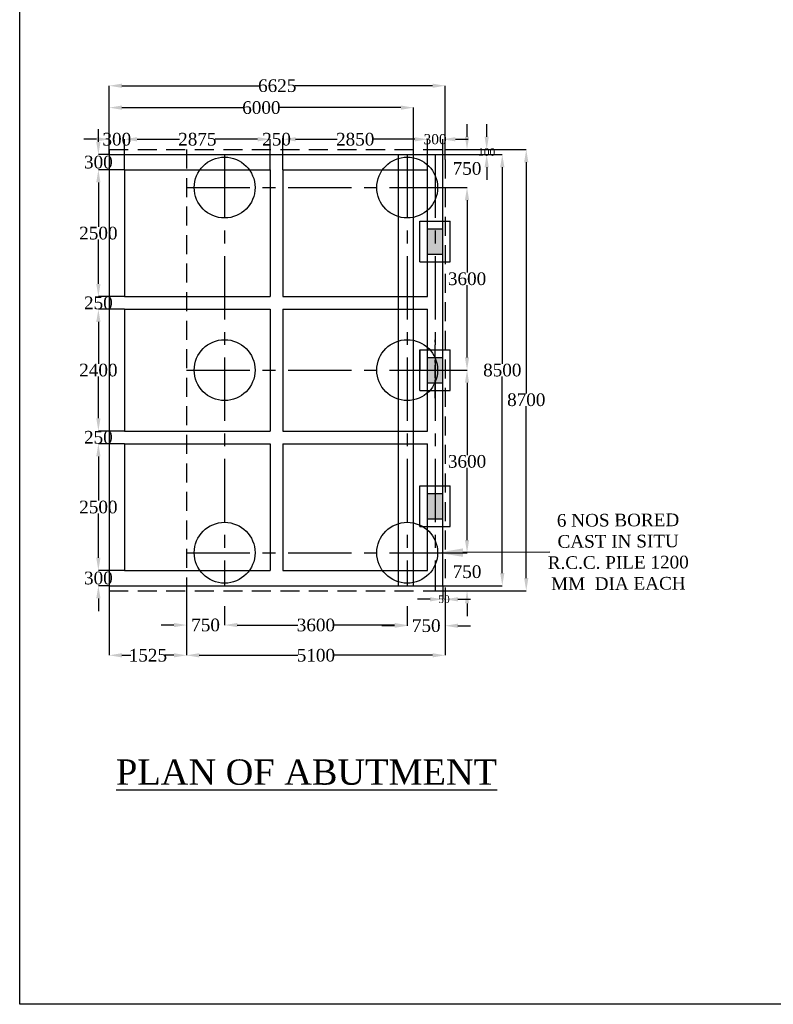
# Model space of a CAD drawing. Header units: millimetres. Extents: x 103078 to 3617165, y -104267 to 1061793.
# Tile 1 of 10: x 1976829 to 2006545, y 930046 to 968869. Entities that reach past the tile are written whole.
import ezdxf

# ---------------------------------------------------------------- set-up
doc = ezdxf.new("R2010")
doc.units = ezdxf.units.MM
doc.header["$MEASUREMENT"] = 0
doc.linetypes.add('CENTERX2', pattern=[4, 2.5, -0.5, 0.5, -0.5])
doc.linetypes.add('HIDDEN', pattern=[0.375, 0.25, -0.125])
doc.styles.get("Standard").update_dxf_attribs({"font": 'times.ttf'})
doc.styles.add('style1', font='txt.shx', dxfattribs={"height": 1})
doc.dimstyles.new('Copy(3) of Standard', dxfattribs={"dimtxt": 500, "dimasz": 1000, "dimexe": 800, "dimexo": 1000, "dimgap": 0.09, "dimtad": 0, "dimdec": 0, "dimzin": 4, "dimdsep": 46, "dimtxsty": 'Standard', "dimcen": 0, "dimadec": 0, "dimazin": 1, "dimtfac": 1, "dimtdec": 0, "dimtix": 1, "dimtofl": 0, "dimtmove": 0, "dimatfit": 3, "dimfxl": 300, "dimtolj": 1, "dimtzin": 0, "dimarcsym": 0})
doc.dimstyles.get("Standard").update_dxf_attribs({"dimtxt": 400, "dimasz": 215, "dimexe": 0.18, "dimexo": 0.0625, "dimgap": 0.09, "dimtad": 0, "dimtih": 1, "dimtoh": 1, "dimdec": 0, "dimzin": 4, "dimdsep": 46, "dimtxsty": 'Standard', "dimblk": 'OPEN90', "dimcen": 0, "dimadec": 0, "dimazin": 1, "dimtfac": 1, "dimtdec": 0, "dimtix": 1, "dimtofl": 0, "dimtmove": 0, "dimatfit": 3, "dimldrblk": 'OPEN30', "dimfxl": 1, "dimtolj": 1, "dimtzin": 0, "dimarcsym": 0})

# ---------------------------------------------------------------- blocks, each defined once
blk = doc.blocks.new('*D58')
at = {"color": 0, "linetype": 'Continuous', "lineweight": -2, "ltscale": 10000, "transparency": 16777216}
for p, q in [((1993509, 962251), (1994469, 962251)), ((1994469, 961751), (1994469, 958905)), ((1994469, 955551), (1994469, 958396)), ((1994469, 955051), (1994469, 955051))]:
    blk.add_line(p, q, dxfattribs=at)
at = {"color": 0, "linetype": 'Continuous', "ltscale": 10000, "transparency": 16777216}
for points in [[(1994385, 961751), (1994552, 961751), (1994469, 962251)], [(1994385, 955551), (1994552, 955551), (1994469, 955051)]]:
    blk.add_solid(points, dxfattribs=at)
at = {"layer": 'Defpoints', "color": 0, "linetype": 'Continuous', "ltscale": 10000, "transparency": 16777216}
for p in [(1993509, 962251), (1994469, 955051), (1994469, 955051)]:
    blk.add_point(p, dxfattribs=at)
at = {"color": 0, "linetype": 'Continuous', "ltscale": 10000, "transparency": 16777216, "insert": (1994469, 958651), "char_height": 400, "attachment_point": 5}
blk.add_mtext('\\A1;{\\H1.25x;3600}', dxfattribs=at)
blk = doc.blocks.new('_Open30')
at = {"color": 0, "linetype": 'ByBlock', "lineweight": -2}
for p, q in [((-1, 0.268), (0, 0)), ((0, 0), (-1, -0.268)), ((0, 0), (-1, 0))]:
    blk.add_line(p, q, dxfattribs=at)
blk = doc.blocks.new('*D59')
at = {"color": 0, "linetype": 'Continuous', "lineweight": -2, "ltscale": 10000, "transparency": 16777216}
for p, q in [((1993509, 955051), (1994469, 955051)), ((1994469, 954551), (1994469, 951705)), ((1994469, 948351), (1994469, 951196)), ((1993509, 947851), (1994469, 947851))]:
    blk.add_line(p, q, dxfattribs=at)
at = {"color": 0, "linetype": 'Continuous', "ltscale": 10000, "transparency": 16777216}
for points in [[(1994385, 954551), (1994552, 954551), (1994469, 955051)], [(1994385, 948351), (1994552, 948351), (1994469, 947851)]]:
    blk.add_solid(points, dxfattribs=at)
at = {"layer": 'Defpoints', "color": 0, "linetype": 'Continuous', "ltscale": 10000, "transparency": 16777216}
for p in [(1993509, 955051), (1994469, 955051), (1993509, 947851)]:
    blk.add_point(p, dxfattribs=at)
at = {"color": 0, "linetype": 'Continuous', "ltscale": 10000, "transparency": 16777216, "insert": (1994469, 951451), "char_height": 400, "attachment_point": 5}
blk.add_mtext('\\A1;{\\H1.25x;3600}', dxfattribs=at)
blk = doc.blocks.new('*D60')
at = {"color": 0, "linetype": 'Continuous', "lineweight": -2, "ltscale": 10000, "transparency": 16777216}
for p, q in [((1994469, 948351), (1994469, 948851)), ((1993509, 947851), (1994469, 947851)), ((1993609, 946351), (1994469, 946351)), ((1994469, 945851), (1994469, 945351))]:
    blk.add_line(p, q, dxfattribs=at)
at = {"color": 0, "linetype": 'Continuous', "ltscale": 10000, "transparency": 16777216}
for points in [[(1994385, 948351), (1994552, 948351), (1994469, 947851)], [(1994385, 945851), (1994552, 945851), (1994469, 946351)]]:
    blk.add_solid(points, dxfattribs=at)
at = {"layer": 'Defpoints', "color": 0, "linetype": 'Continuous', "ltscale": 10000, "transparency": 16777216}
for p in [(1993509, 947851), (1993609, 946351), (1994469, 946351)]:
    blk.add_point(p, dxfattribs=at)
at = {"color": 0, "linetype": 'Continuous', "ltscale": 10000, "transparency": 16777216, "insert": (1994469, 947101), "char_height": 400, "attachment_point": 5}
blk.add_mtext('\\A1;{\\H1.25x;750}', dxfattribs=at)
blk = doc.blocks.new('*D61')
at = {"color": 0, "linetype": 'Continuous', "lineweight": -2, "ltscale": 10000, "transparency": 16777216}
for p, q in [((1994468, 964251), (1994468, 964751)), ((1993609, 963751), (1994469, 963751)), ((1993509, 962251), (1994469, 962251)), ((1994468, 961751), (1994468, 961251))]:
    blk.add_line(p, q, dxfattribs=at)
at = {"color": 0, "linetype": 'Continuous', "ltscale": 10000, "transparency": 16777216}
for points in [[(1994385, 964251), (1994552, 964251), (1994468, 963751)], [(1994385, 961751), (1994552, 961751), (1994468, 962251)]]:
    blk.add_solid(points, dxfattribs=at)
at = {"layer": 'Defpoints', "color": 0, "linetype": 'Continuous', "ltscale": 10000, "transparency": 16777216}
for p in [(1993609, 963751), (1993509, 962251), (1994468, 962251)]:
    blk.add_point(p, dxfattribs=at)
at = {"color": 0, "linetype": 'Continuous', "ltscale": 10000, "transparency": 16777216, "insert": (1994468, 963001), "char_height": 400, "attachment_point": 5}
blk.add_mtext('\\A1;{\\H1.25x;750}', dxfattribs=at)
blk = doc.blocks.new('*D62')
at = {"color": 0, "linetype": 'Continuous', "lineweight": -2, "ltscale": 10000, "transparency": 16777216}
for p, q in [((1993509, 963551), (1995859, 963551)), ((1995858, 963051), (1995858, 955305)), ((1995858, 947051), (1995858, 954796)), ((1993509, 946551), (1995859, 946551))]:
    blk.add_line(p, q, dxfattribs=at)
at = {"color": 0, "linetype": 'Continuous', "ltscale": 10000, "transparency": 16777216}
for points in [[(1995775, 963051), (1995942, 963051), (1995858, 963551)], [(1995775, 947051), (1995942, 947051), (1995858, 946551)]]:
    blk.add_solid(points, dxfattribs=at)
at = {"layer": 'Defpoints', "color": 0, "linetype": 'Continuous', "ltscale": 10000, "transparency": 16777216}
for p in [(1993509, 963551), (1995858, 963551), (1993509, 946551)]:
    blk.add_point(p, dxfattribs=at)
at = {"color": 0, "linetype": 'Continuous', "ltscale": 10000, "transparency": 16777216, "insert": (1995858, 955051), "char_height": 400, "attachment_point": 5}
blk.add_mtext('\\A1;{\\H1.25x;8500}', dxfattribs=at)
blk = doc.blocks.new('*D63')
at = {"color": 0, "linetype": 'Continuous', "lineweight": -2, "ltscale": 10000, "transparency": 16777216}
for p, q in [((1993609, 963751), (1996803, 963751)), ((1996803, 963251), (1996803, 954136)), ((1996803, 946851), (1996803, 953626)), ((1993609, 946351), (1996803, 946351))]:
    blk.add_line(p, q, dxfattribs=at)
at = {"color": 0, "linetype": 'Continuous', "ltscale": 10000, "transparency": 16777216}
for points in [[(1996720, 963251), (1996886, 963251), (1996803, 963751)], [(1996720, 946851), (1996886, 946851), (1996803, 946351)]]:
    blk.add_solid(points, dxfattribs=at)
at = {"layer": 'Defpoints', "color": 0, "linetype": 'Continuous', "ltscale": 10000, "transparency": 16777216}
for p in [(1993609, 963751), (1993609, 946351), (1996803, 946351)]:
    blk.add_point(p, dxfattribs=at)
at = {"color": 0, "linetype": 'Continuous', "ltscale": 10000, "transparency": 16777216, "insert": (1996803, 953881), "char_height": 400, "attachment_point": 5}
blk.add_mtext('\\A1;{\\H1.25x;8700}', dxfattribs=at)
blk = doc.blocks.new('*D45')
at = {"color": 0, "linetype": 'Continuous', "lineweight": -2, "ltscale": 10000, "transparency": 16777216}
for p, q in [((1984909, 945751), (1984909, 944999)), ((1992109, 945751), (1992109, 944999)), ((1985409, 944999), (1987799, 944999)), ((1991609, 944999), (1989220, 944999))]:
    blk.add_line(p, q, dxfattribs=at)
at = {"color": 0, "linetype": 'Continuous', "ltscale": 10000, "transparency": 16777216}
for points in [[(1985409, 945083), (1985409, 944916), (1984909, 944999)], [(1991609, 945083), (1991609, 944916), (1992109, 944999)]]:
    blk.add_solid(points, dxfattribs=at)
at = {"layer": 'Defpoints', "color": 0, "linetype": 'Continuous', "ltscale": 10000, "transparency": 16777216}
for p in [(1984909, 945751), (1992109, 945751), (1992109, 944999)]:
    blk.add_point(p, dxfattribs=at)
at = {"color": 0, "linetype": 'Continuous', "ltscale": 10000, "transparency": 16777216, "insert": (1988509, 944999), "char_height": 400, "attachment_point": 5}
blk.add_mtext('\\A1;{\\H1.25x;3600}', dxfattribs=at)
blk = doc.blocks.new('*D64')
at = {"color": 0, "linetype": 'Continuous', "lineweight": -2, "ltscale": 10000, "transparency": 16777216}
for p, q in [((1983409, 946351), (1983409, 943807)), ((1993609, 946351), (1993609, 943807)), ((1983909, 943807), (1987802, 943807)), ((1993109, 943807), (1989217, 943807))]:
    blk.add_line(p, q, dxfattribs=at)
at = {"color": 0, "linetype": 'Continuous', "ltscale": 10000, "transparency": 16777216}
for points in [[(1983909, 943890), (1983909, 943724), (1983409, 943807)], [(1993109, 943890), (1993109, 943724), (1993609, 943807)]]:
    blk.add_solid(points, dxfattribs=at)
at = {"layer": 'Defpoints', "color": 0, "linetype": 'Continuous', "ltscale": 10000, "transparency": 16777216}
for p in [(1983409, 946351), (1993609, 946351), (1993609, 943807)]:
    blk.add_point(p, dxfattribs=at)
at = {"color": 0, "linetype": 'Continuous', "ltscale": 10000, "transparency": 16777216, "insert": (1988509, 943807), "char_height": 400, "attachment_point": 5}
blk.add_mtext('\\A1;{\\H1.25x;5100}', dxfattribs=at)
blk = doc.blocks.new('*D65')
at = {"color": 0, "linetype": 'Continuous', "lineweight": -2, "ltscale": 10000, "transparency": 16777216}
for p, q in [((1993509, 946551), (1993509, 946015)), ((1993609, 946351), (1993609, 946015)), ((1993009, 946016), (1992509, 946016)), ((1994109, 946016), (1994609, 946016))]:
    blk.add_line(p, q, dxfattribs=at)
at = {"color": 0, "linetype": 'Continuous', "ltscale": 10000, "transparency": 16777216}
for points in [[(1993009, 946099), (1993009, 945932), (1993509, 946016)], [(1994109, 946099), (1994109, 945932), (1993609, 946016)]]:
    blk.add_solid(points, dxfattribs=at)
at = {"layer": 'Defpoints', "color": 0, "linetype": 'Continuous', "ltscale": 10000, "transparency": 16777216}
for p in [(1993509, 946551), (1993609, 946351), (1993509, 946016)]:
    blk.add_point(p, dxfattribs=at)
at = {"color": 0, "linetype": 'Continuous', "ltscale": 10000, "transparency": 16777216, "insert": (1993559, 946016), "char_height": 400, "attachment_point": 5}
blk.add_mtext('\\A1;{\\H0.75x;50}', dxfattribs=at)
blk = doc.blocks.new('*D66')
at = {"color": 0, "linetype": 'Continuous', "lineweight": -2, "ltscale": 10000, "transparency": 16777216}
for p, q in [((1980359, 946351), (1980359, 943807)), ((1983409, 946351), (1983409, 943807)), ((1980859, 943807), (1981214, 943807)), ((1982909, 943807), (1982555, 943807))]:
    blk.add_line(p, q, dxfattribs=at)
at = {"color": 0, "linetype": 'Continuous', "ltscale": 10000, "transparency": 16777216}
for points in [[(1980859, 943890), (1980859, 943724), (1980359, 943807)], [(1982909, 943890), (1982909, 943724), (1983409, 943807)]]:
    blk.add_solid(points, dxfattribs=at)
at = {"layer": 'Defpoints', "color": 0, "linetype": 'Continuous', "ltscale": 10000, "transparency": 16777216}
for p in [(1980359, 946351), (1983409, 946351), (1983409, 943807)]:
    blk.add_point(p, dxfattribs=at)
at = {"color": 0, "linetype": 'Continuous', "ltscale": 10000, "transparency": 16777216, "insert": (1981884, 943807), "char_height": 400, "attachment_point": 5}
blk.add_mtext('\\A1;{\\H1.25x;1525}', dxfattribs=at)
blk = doc.blocks.new('*D67')
at = {"color": 0, "linetype": 'Continuous', "lineweight": -2, "ltscale": 10000, "transparency": 16777216}
for p, q in [((1979932, 964051), (1979932, 964551)), ((1980359, 963551), (1979932, 963551)), ((1980959, 962951), (1979932, 962951)), ((1979932, 962451), (1979932, 961951))]:
    blk.add_line(p, q, dxfattribs=at)
at = {"color": 0, "linetype": 'Continuous', "ltscale": 10000, "transparency": 16777216}
for points in [[(1979848, 964051), (1980015, 964051), (1979932, 963551)], [(1979848, 962451), (1980015, 962451), (1979932, 962951)]]:
    blk.add_solid(points, dxfattribs=at)
at = {"layer": 'Defpoints', "color": 0, "linetype": 'Continuous', "ltscale": 10000, "transparency": 16777216}
for p in [(1980359, 963551), (1979932, 962951), (1980959, 962951)]:
    blk.add_point(p, dxfattribs=at)
at = {"color": 0, "linetype": 'Continuous', "ltscale": 10000, "transparency": 16777216, "insert": (1979932, 963251), "char_height": 400, "attachment_point": 5}
blk.add_mtext('\\A1;{\\H1.25x;300}', dxfattribs=at)
blk = doc.blocks.new('*D68')
at = {"color": 0, "linetype": 'Continuous', "lineweight": -2, "ltscale": 10000, "transparency": 16777216}
for p, q in [((1980959, 962951), (1979932, 962951)), ((1979932, 962451), (1979932, 960705)), ((1979932, 958451), (1979932, 960196)), ((1980959, 957951), (1979932, 957951))]:
    blk.add_line(p, q, dxfattribs=at)
at = {"color": 0, "linetype": 'Continuous', "ltscale": 10000, "transparency": 16777216}
for points in [[(1979848, 962451), (1980015, 962451), (1979932, 962951)], [(1979848, 958451), (1980015, 958451), (1979932, 957951)]]:
    blk.add_solid(points, dxfattribs=at)
at = {"layer": 'Defpoints', "color": 0, "linetype": 'Continuous', "ltscale": 10000, "transparency": 16777216}
for p in [(1980959, 962951), (1979932, 957951), (1980959, 957951)]:
    blk.add_point(p, dxfattribs=at)
at = {"color": 0, "linetype": 'Continuous', "ltscale": 10000, "transparency": 16777216, "insert": (1979932, 960451), "char_height": 400, "attachment_point": 5}
blk.add_mtext('\\A1;{\\H1.25x;2500}', dxfattribs=at)
blk = doc.blocks.new('*D69')
at = {"color": 0, "linetype": 'Continuous', "lineweight": -2, "ltscale": 10000, "transparency": 16777216}
for p, q in [((1979932, 958451), (1979932, 958951)), ((1980959, 957951), (1979932, 957951)), ((1980959, 957451), (1979932, 957451)), ((1979932, 956951), (1979932, 956451))]:
    blk.add_line(p, q, dxfattribs=at)
at = {"color": 0, "linetype": 'Continuous', "ltscale": 10000, "transparency": 16777216}
for points in [[(1979848, 958451), (1980015, 958451), (1979932, 957951)], [(1979848, 956951), (1980015, 956951), (1979932, 957451)]]:
    blk.add_solid(points, dxfattribs=at)
at = {"layer": 'Defpoints', "color": 0, "linetype": 'Continuous', "ltscale": 10000, "transparency": 16777216}
for p in [(1980959, 957951), (1979932, 957451), (1980959, 957451)]:
    blk.add_point(p, dxfattribs=at)
at = {"color": 0, "linetype": 'Continuous', "ltscale": 10000, "transparency": 16777216, "insert": (1979932, 957701), "char_height": 400, "attachment_point": 5}
blk.add_mtext('\\A1;{\\H1.25x;250}', dxfattribs=at)
blk = doc.blocks.new('*D70')
at = {"color": 0, "linetype": 'Continuous', "lineweight": -2, "ltscale": 10000, "transparency": 16777216}
for p, q in [((1980959, 957451), (1979932, 957451)), ((1979932, 956951), (1979932, 955305)), ((1979932, 953151), (1979932, 954796)), ((1980959, 952651), (1979932, 952651))]:
    blk.add_line(p, q, dxfattribs=at)
at = {"color": 0, "linetype": 'Continuous', "ltscale": 10000, "transparency": 16777216}
for points in [[(1979848, 956951), (1980015, 956951), (1979932, 957451)], [(1979848, 953151), (1980015, 953151), (1979932, 952651)]]:
    blk.add_solid(points, dxfattribs=at)
at = {"layer": 'Defpoints', "color": 0, "linetype": 'Continuous', "ltscale": 10000, "transparency": 16777216}
for p in [(1980959, 957451), (1979932, 952651), (1980959, 952651)]:
    blk.add_point(p, dxfattribs=at)
at = {"color": 0, "linetype": 'Continuous', "ltscale": 10000, "transparency": 16777216, "insert": (1979932, 955051), "char_height": 400, "attachment_point": 5}
blk.add_mtext('\\A1;{\\H1.25x;2400}', dxfattribs=at)
blk = doc.blocks.new('*D71')
at = {"color": 0, "linetype": 'Continuous', "lineweight": -2, "ltscale": 10000, "transparency": 16777216}
for p, q in [((1979932, 953151), (1979932, 953651)), ((1980959, 952651), (1979932, 952651)), ((1980959, 952151), (1979932, 952151)), ((1979932, 951651), (1979932, 951151))]:
    blk.add_line(p, q, dxfattribs=at)
at = {"color": 0, "linetype": 'Continuous', "ltscale": 10000, "transparency": 16777216}
for points in [[(1979848, 953151), (1980015, 953151), (1979932, 952651)], [(1979848, 951651), (1980015, 951651), (1979932, 952151)]]:
    blk.add_solid(points, dxfattribs=at)
at = {"layer": 'Defpoints', "color": 0, "linetype": 'Continuous', "ltscale": 10000, "transparency": 16777216}
for p in [(1980959, 952651), (1979932, 952151), (1980959, 952151)]:
    blk.add_point(p, dxfattribs=at)
at = {"color": 0, "linetype": 'Continuous', "ltscale": 10000, "transparency": 16777216, "insert": (1979932, 952401), "char_height": 400, "attachment_point": 5}
blk.add_mtext('\\A1;{\\H1.25x;250}', dxfattribs=at)
blk = doc.blocks.new('*D72')
at = {"color": 0, "linetype": 'Continuous', "lineweight": -2, "ltscale": 10000, "transparency": 16777216}
for p, q in [((1980959, 952151), (1979932, 952151)), ((1979932, 951651), (1979932, 949905)), ((1979932, 947651), (1979932, 949396)), ((1980959, 947151), (1979932, 947151))]:
    blk.add_line(p, q, dxfattribs=at)
at = {"color": 0, "linetype": 'Continuous', "ltscale": 10000, "transparency": 16777216}
for points in [[(1979848, 951651), (1980015, 951651), (1979932, 952151)], [(1979848, 947651), (1980015, 947651), (1979932, 947151)]]:
    blk.add_solid(points, dxfattribs=at)
at = {"layer": 'Defpoints', "color": 0, "linetype": 'Continuous', "ltscale": 10000, "transparency": 16777216}
for p in [(1980959, 952151), (1979932, 947151), (1980959, 947151)]:
    blk.add_point(p, dxfattribs=at)
at = {"color": 0, "linetype": 'Continuous', "ltscale": 10000, "transparency": 16777216, "insert": (1979932, 949651), "char_height": 400, "attachment_point": 5}
blk.add_mtext('\\A1;{\\H1.25x;2500}', dxfattribs=at)
blk = doc.blocks.new('*D73')
at = {"color": 0, "linetype": 'Continuous', "lineweight": -2, "ltscale": 10000, "transparency": 16777216}
for p, q in [((1979932, 947651), (1979932, 948151)), ((1980959, 947151), (1979932, 947151)), ((1980359, 946551), (1979932, 946551)), ((1979932, 946051), (1979932, 945551))]:
    blk.add_line(p, q, dxfattribs=at)
at = {"color": 0, "linetype": 'Continuous', "ltscale": 10000, "transparency": 16777216}
for points in [[(1979848, 947651), (1980015, 947651), (1979932, 947151)], [(1979848, 946051), (1980015, 946051), (1979932, 946551)]]:
    blk.add_solid(points, dxfattribs=at)
at = {"layer": 'Defpoints', "color": 0, "linetype": 'Continuous', "ltscale": 10000, "transparency": 16777216}
for p in [(1979932, 947151), (1980959, 947151), (1980359, 946551)]:
    blk.add_point(p, dxfattribs=at)
at = {"color": 0, "linetype": 'Continuous', "ltscale": 10000, "transparency": 16777216, "insert": (1979932, 946851), "char_height": 400, "attachment_point": 5}
blk.add_mtext('\\A1;{\\H1.25x;300}', dxfattribs=at)
blk = doc.blocks.new('*D74')
at = {"color": 0, "linetype": 'Continuous', "lineweight": -2, "ltscale": 10000, "transparency": 16777216}
for p, q in [((1979859, 964154), (1979359, 964154)), ((1980359, 963551), (1980359, 964154)), ((1980959, 962951), (1980959, 964154)), ((1981459, 964154), (1981959, 964154))]:
    blk.add_line(p, q, dxfattribs=at)
at = {"color": 0, "linetype": 'Continuous', "ltscale": 10000, "transparency": 16777216}
for points in [[(1979859, 964237), (1979859, 964070), (1980359, 964154)], [(1981459, 964237), (1981459, 964070), (1980959, 964154)]]:
    blk.add_solid(points, dxfattribs=at)
at = {"layer": 'Defpoints', "color": 0, "linetype": 'Continuous', "ltscale": 10000, "transparency": 16777216}
for p in [(1980359, 964154), (1980359, 963551), (1980959, 962951)]:
    blk.add_point(p, dxfattribs=at)
at = {"color": 0, "linetype": 'Continuous', "ltscale": 10000, "transparency": 16777216, "insert": (1980659, 964154), "char_height": 400, "attachment_point": 5}
blk.add_mtext('\\A1;{\\H1.25x;300}', dxfattribs=at)
blk = doc.blocks.new('*D75')
at = {"color": 0, "linetype": 'Continuous', "lineweight": -2, "ltscale": 10000, "transparency": 16777216}
for p, q in [((1980959, 962951), (1980959, 964154)), ((1981459, 964154), (1983128, 964154)), ((1986209, 964154), (1984540, 964154)), ((1986709, 962951), (1986709, 964154))]:
    blk.add_line(p, q, dxfattribs=at)
at = {"color": 0, "linetype": 'Continuous', "ltscale": 10000, "transparency": 16777216}
for points in [[(1981459, 964237), (1981459, 964070), (1980959, 964154)], [(1986209, 964237), (1986209, 964070), (1986709, 964154)]]:
    blk.add_solid(points, dxfattribs=at)
at = {"layer": 'Defpoints', "color": 0, "linetype": 'Continuous', "ltscale": 10000, "transparency": 16777216}
for p in [(1986709, 964154), (1980959, 962951), (1986709, 962951)]:
    blk.add_point(p, dxfattribs=at)
at = {"color": 0, "linetype": 'Continuous', "ltscale": 10000, "transparency": 16777216, "insert": (1983834, 964154), "char_height": 400, "attachment_point": 5}
blk.add_mtext('\\A1;{\\H1.25x;2875}', dxfattribs=at)
blk = doc.blocks.new('*D76')
at = {"color": 0, "linetype": 'Continuous', "lineweight": -2, "ltscale": 10000, "transparency": 16777216}
for p, q in [((1986209, 964154), (1985709, 964154)), ((1986709, 962951), (1986709, 964154)), ((1987209, 962951), (1987209, 964154)), ((1987709, 964154), (1988209, 964154))]:
    blk.add_line(p, q, dxfattribs=at)
at = {"color": 0, "linetype": 'Continuous', "ltscale": 10000, "transparency": 16777216}
for points in [[(1986209, 964237), (1986209, 964070), (1986709, 964154)], [(1987709, 964237), (1987709, 964070), (1987209, 964154)]]:
    blk.add_solid(points, dxfattribs=at)
at = {"layer": 'Defpoints', "color": 0, "linetype": 'Continuous', "ltscale": 10000, "transparency": 16777216}
for p in [(1987209, 964154), (1986709, 962951), (1987209, 962951)]:
    blk.add_point(p, dxfattribs=at)
at = {"color": 0, "linetype": 'Continuous', "ltscale": 10000, "transparency": 16777216, "insert": (1986959, 964154), "char_height": 400, "attachment_point": 5}
blk.add_mtext('\\A1;{\\H1.25x;250}', dxfattribs=at)
blk = doc.blocks.new('*D77')
at = {"color": 0, "linetype": 'Continuous', "lineweight": -2, "ltscale": 10000, "transparency": 16777216}
for p, q in [((1987209, 962951), (1987209, 964154)), ((1987709, 964154), (1989342, 964154)), ((1992409, 964154), (1990777, 964154)), ((1992909, 962951), (1992909, 964154))]:
    blk.add_line(p, q, dxfattribs=at)
at = {"color": 0, "linetype": 'Continuous', "ltscale": 10000, "transparency": 16777216}
for points in [[(1987709, 964237), (1987709, 964070), (1987209, 964154)], [(1992409, 964237), (1992409, 964070), (1992909, 964154)]]:
    blk.add_solid(points, dxfattribs=at)
at = {"layer": 'Defpoints', "color": 0, "linetype": 'Continuous', "ltscale": 10000, "transparency": 16777216}
for p in [(1992909, 964154), (1987209, 962951), (1992909, 962951)]:
    blk.add_point(p, dxfattribs=at)
at = {"color": 0, "linetype": 'Continuous', "ltscale": 10000, "transparency": 16777216, "insert": (1990059, 964154), "char_height": 400, "attachment_point": 5}
blk.add_mtext('\\A1;{\\H1.25x;2850}', dxfattribs=at)
blk = doc.blocks.new('*D78')
at = {"color": 0, "linetype": 'Continuous', "lineweight": -2, "ltscale": 10000, "transparency": 16777216}
for p, q in [((1992409, 964154), (1991909, 964154)), ((1992909, 962951), (1992909, 964154)), ((1993509, 963551), (1993509, 964154)), ((1994009, 964154), (1994509, 964154))]:
    blk.add_line(p, q, dxfattribs=at)
at = {"color": 0, "linetype": 'Continuous', "ltscale": 10000, "transparency": 16777216}
for points in [[(1992409, 964237), (1992409, 964070), (1992909, 964154)], [(1994009, 964237), (1994009, 964070), (1993509, 964154)]]:
    blk.add_solid(points, dxfattribs=at)
at = {"layer": 'Defpoints', "color": 0, "linetype": 'Continuous', "ltscale": 10000, "transparency": 16777216}
for p in [(1993509, 964154), (1993509, 963551), (1992909, 962951)]:
    blk.add_point(p, dxfattribs=at)
at = {"color": 0, "linetype": 'Continuous', "ltscale": 10000, "transparency": 16777216, "insert": (1993209, 964154), "char_height": 400, "attachment_point": 5}
blk.add_mtext('\\A1;300', dxfattribs=at)
blk = doc.blocks.new('*D79')
at = {"color": 0, "linetype": 'Continuous', "lineweight": -2, "ltscale": 10000, "transparency": 16777216}
for p, q in [((1980359, 963551), (1980359, 965402)), ((1980859, 965402), (1985650, 965402)), ((1991859, 965402), (1987069, 965402)), ((1992359, 963551), (1992359, 965402))]:
    blk.add_line(p, q, dxfattribs=at)
at = {"color": 0, "linetype": 'Continuous', "ltscale": 10000, "transparency": 16777216}
for points in [[(1980859, 965485), (1980859, 965318), (1980359, 965402)], [(1991859, 965485), (1991859, 965318), (1992359, 965402)]]:
    blk.add_solid(points, dxfattribs=at)
at = {"layer": 'Defpoints', "color": 0, "linetype": 'Continuous', "ltscale": 10000, "transparency": 16777216}
for p in [(1980359, 965402), (1980359, 963551), (1992359, 963551)]:
    blk.add_point(p, dxfattribs=at)
at = {"color": 0, "linetype": 'Continuous', "ltscale": 10000, "transparency": 16777216, "insert": (1986359, 965402), "char_height": 400, "attachment_point": 5}
blk.add_mtext('\\A1;{\\H1.25x;6000}', dxfattribs=at)
blk = doc.blocks.new('*D33')
at = {"color": 0, "linetype": 'Continuous', "lineweight": -2, "ltscale": 10000, "transparency": 16777216}
for p, q in [((1983409, 945751), (1983409, 945000)), ((1984909, 945751), (1984909, 945000)), ((1982909, 945000), (1982409, 945000)), ((1985409, 945000), (1985909, 945000))]:
    blk.add_line(p, q, dxfattribs=at)
at = {"color": 0, "linetype": 'Continuous', "ltscale": 10000, "transparency": 16777216}
for points in [[(1982909, 945083), (1982909, 944916), (1983409, 945000)], [(1985409, 945083), (1985409, 944916), (1984909, 945000)]]:
    blk.add_solid(points, dxfattribs=at)
at = {"layer": 'Defpoints', "color": 0, "linetype": 'Continuous', "ltscale": 10000, "transparency": 16777216}
for p in [(1983409, 945751), (1984909, 945751), (1983409, 945000)]:
    blk.add_point(p, dxfattribs=at)
at = {"color": 0, "linetype": 'Continuous', "ltscale": 10000, "transparency": 16777216, "insert": (1984159, 945000), "char_height": 400, "attachment_point": 5}
blk.add_mtext('\\A1;{\\H1.25x;750}', dxfattribs=at)
blk = doc.blocks.new('*D34')
at = {"color": 0, "linetype": 'Continuous', "lineweight": -2, "ltscale": 10000, "transparency": 16777216}
for p, q in [((1991609, 944973), (1991109, 944973)), ((1992109, 944999), (1992109, 944973)), ((1993609, 945215), (1993609, 944973)), ((1994109, 944973), (1994609, 944973))]:
    blk.add_line(p, q, dxfattribs=at)
at = {"color": 0, "linetype": 'Continuous', "ltscale": 10000, "transparency": 16777216}
for points in [[(1991609, 945056), (1991609, 944889), (1992109, 944973)], [(1994109, 945056), (1994109, 944889), (1993609, 944973)]]:
    blk.add_solid(points, dxfattribs=at)
at = {"layer": 'Defpoints', "color": 0, "linetype": 'Continuous', "ltscale": 10000, "transparency": 16777216}
for p in [(1992109, 944999), (1993609, 945216), (1993609, 944973)]:
    blk.add_point(p, dxfattribs=at)
at = {"color": 0, "linetype": 'Continuous', "ltscale": 10000, "transparency": 16777216, "insert": (1992859, 944973), "char_height": 400, "attachment_point": 5}
blk.add_mtext('\\A1;{\\H1.25x;750}', dxfattribs=at)
blk = doc.blocks.new('*D80')
at = {"color": 0, "linetype": 'Continuous', "lineweight": -2, "ltscale": 10000, "transparency": 16777216}
for p, q in [((1980359, 965402), (1980359, 966265)), ((1980859, 966265), (1986286, 966265)), ((1993109, 966265), (1987682, 966265)), ((1993609, 963751), (1993609, 966265))]:
    blk.add_line(p, q, dxfattribs=at)
at = {"color": 0, "linetype": 'Continuous', "ltscale": 10000, "transparency": 16777216}
for points in [[(1980859, 966348), (1980859, 966181), (1980359, 966265)], [(1993109, 966348), (1993109, 966181), (1993609, 966265)]]:
    blk.add_solid(points, dxfattribs=at)
at = {"layer": 'Defpoints', "color": 0, "linetype": 'Continuous', "ltscale": 10000, "transparency": 16777216}
for p in [(1993609, 966265), (1980359, 965402), (1993609, 963751)]:
    blk.add_point(p, dxfattribs=at)
at = {"color": 0, "linetype": 'Continuous', "ltscale": 10000, "transparency": 16777216, "insert": (1986984, 966265), "char_height": 400, "attachment_point": 5}
blk.add_mtext('\\A1;{\\H1.25x;6625}', dxfattribs=at)
blk = doc.blocks.new('*D81')
at = {"color": 0, "linetype": 'Continuous', "lineweight": -2, "ltscale": 10000, "transparency": 16777216}
for p, q in [((1995243, 964251), (1995243, 964751)), ((1993609, 963751), (1995243, 963751)), ((1993509, 963551), (1995243, 963551)), ((1995243, 963051), (1995243, 962551))]:
    blk.add_line(p, q, dxfattribs=at)
at = {"color": 0, "linetype": 'Continuous', "ltscale": 10000, "transparency": 16777216}
for points in [[(1995160, 964251), (1995326, 964251), (1995243, 963751)], [(1995160, 963051), (1995326, 963051), (1995243, 963551)]]:
    blk.add_solid(points, dxfattribs=at)
at = {"layer": 'Defpoints', "color": 0, "linetype": 'Continuous', "ltscale": 10000, "transparency": 16777216}
for p in [(1993609, 963751), (1993509, 963551), (1995243, 963551)]:
    blk.add_point(p, dxfattribs=at)
at = {"color": 0, "linetype": 'Continuous', "ltscale": 10000, "transparency": 16777216, "insert": (1995243, 963651), "char_height": 400, "attachment_point": 5}
blk.add_mtext('\\A1;{\\H0.75x;100}', dxfattribs=at)
blk = doc.blocks.new('*D46')
at = {"color": 0, "linetype": 'Continuous', "lineweight": -2, "ltscale": 10000, "transparency": 16777216}
blk.add_line((1997731, 947872), (1994309, 947856), dxfattribs=at)
at = {"color": 0, "linetype": 'Continuous', "ltscale": 10000, "transparency": 16777216}
blk.add_solid([(1994308, 948022), (1994310, 947689), (1993309, 947851)], dxfattribs=at)
at = {"layer": 'Defpoints', "color": 0, "linetype": 'Continuous', "ltscale": 10000, "transparency": 16777216}
for p in [(1990909, 947839), (1993309, 947851)]:
    blk.add_point(p, dxfattribs=at)
at = {"color": 0, "linetype": 'Continuous', "ltscale": 10000, "transparency": 16777216, "insert": (2000429, 947885), "char_height": 500, "width": 5660.52, "attachment_point": 5, "rotation": 0.2756}
blk.add_mtext('\\A1;6 NOS BORED CAST IN SITU R.C.C. PILE 1200 MM  DIA EACH', dxfattribs=at)

msp = doc.modelspace()

# ---------------------------------------------------------------- hatches: boundary and pattern name
at = {"linetype": 'Continuous'}
h = msp.add_hatch(color=256, dxfattribs=at)
h.dxf.hatch_style = 1
h.paths.add_polyline_path([(1992909.3, 960123.8), (1992909.3, 959623.8), (1993209.3, 959623.8), (1993209.3, 960123.8)])
h.paths.add_polyline_path([(1992909.3, 960623.8), (1992909.3, 960123.8), (1993209.3, 960123.8), (1993209.3, 960623.8)])
h.paths.add_polyline_path([(1993209.3, 960623.8), (1993209.3, 960123.8), (1993509.3, 960123.8), (1993509.3, 960623.8)])
h.paths.add_polyline_path([(1993209.3, 960123.8), (1993209.3, 959623.8), (1993509.3, 959623.8), (1993509.3, 960123.8)])
h = msp.add_hatch(color=256, dxfattribs=at)
h.dxf.hatch_style = 1
h.paths.add_polyline_path([(1992909.3, 955050.7), (1992909.3, 954550.7), (1993209.3, 954550.7), (1993209.3, 955050.7)])
h.paths.add_polyline_path([(1992909.3, 955550.7), (1992909.3, 955050.7), (1993209.3, 955050.7), (1993209.3, 955550.7)])
h.paths.add_polyline_path([(1993209.3, 955550.7), (1993209.3, 955050.7), (1993509.3, 955050.7), (1993509.3, 955550.7)])
h.paths.add_polyline_path([(1993209.3, 955050.7), (1993209.3, 954550.7), (1993509.3, 954550.7), (1993509.3, 955050.7)])
h = msp.add_hatch(color=256, dxfattribs=at)
h.dxf.hatch_style = 1
h.paths.add_polyline_path([(1992909.3, 949690.9), (1992909.3, 949190.9), (1993209.3, 949190.9), (1993209.3, 949690.9)])
h.paths.add_polyline_path([(1992909.3, 950190.9), (1992909.3, 949690.9), (1993209.3, 949690.9), (1993209.3, 950190.9)])
h.paths.add_polyline_path([(1993209.3, 950190.9), (1993209.3, 949690.9), (1993509.3, 949690.9), (1993509.3, 950190.9)])
h.paths.add_polyline_path([(1993209.3, 949690.9), (1993209.3, 949190.9), (1993509.3, 949190.9), (1993509.3, 949690.9)])

# ---------------------------------------------------------------- linework, layer by layer
at = {"linetype": 'Continuous', "ltscale": 10000}
for p, q in [((1976829.1, 930046.1, 872.2), (1976829.1, 1061378.6, 872.2)), ((1980359.3, 963750.7), (1980359.3, 963350.7)), ((1993609.3, 963350.7), (1993609.3, 963750.7)), ((1980359.3, 963550.7), (1993509.3, 963550.7)), ((1980359.3, 963350.7), (1980359.3, 946350.7)), ((1991759.3, 946550.7), (1991759.3, 963550.7)), ((1992359.3, 946550.7), (1992359.3, 963550.7)), ((1993509.3, 946550.7), (1993509.3, 963550.7)), ((1980959.3, 962950.7), (1986709.3, 962950.7)), ((1980959.3, 962950.7), (1980959.3, 957950.7)), ((1986709.3, 962950.7), (1986709.3, 957950.7)), ((1987209.3, 962950.7), (1987209.3, 957950.7)), ((1987209.3, 962950.7), (1992909.3, 962950.7)), ((1992909.3, 957950.7), (1992909.3, 962950.7)), ((1980959.3, 957950.7), (1986709.3, 957950.7)), ((1987209.3, 957950.7), (1992909.3, 957950.7)), ((1980959.3, 957450.7), (1986709.3, 957450.7)), ((1980959.3, 957450.7), (1980959.3, 952650.7)), ((1986709.3, 957450.7), (1986709.3, 952650.7)), ((1987209.3, 957450.7), (1987209.3, 952650.7)), ((1987209.3, 957450.7), (1992909.3, 957450.7)), ((1992909.3, 952650.7), (1992909.3, 957450.7)), ((1992609.3, 955850.7), (1992609.3, 955050.7)), ((1992609.3, 955050.7), (1993999.6, 955050.7)), ((1980959.3, 952650.7), (1986709.3, 952650.7)), ((1987209.3, 952650.7), (1992909.3, 952650.7)), ((1980959.3, 952150.7), (1980959.3, 947150.7)), ((1980959.3, 952150.7), (1986709.3, 952150.7)), ((1986709.3, 952150.7), (1986709.3, 947150.7)), ((1987209.3, 952150.7), (1987209.3, 947150.7)), ((1987209.3, 952150.7), (1992909.3, 952150.7)), ((1992909.3, 947150.7), (1992909.3, 952150.7)), ((1980959.3, 947150.7), (1986709.3, 947150.7)), ((1987209.3, 947150.7), (1992909.3, 947150.7)), ((1980359.3, 946550.7), (1993509.3, 946550.7)), ((1993509.3, 946350.7), (1993609.3, 946350.7)), ((2153360.8, 930046.1, 872.2), (1976829.1, 930046.1, 872.2))]:
    msp.add_line(p, q, dxfattribs=at)
at = {"color": 0, "linetype": 'HIDDEN', "ltscale": 3000}
for p, q in [((1980359.3, 963750.7), (1993609.3, 963750.7)), ((1983409.3, 963750.7), (1983409.3, 946350.7)), ((1993609.3, 963350.7), (1993609.3, 946350.7)), ((1980359.3, 946350.7), (1993509.3, 946350.7))]:
    msp.add_line(p, q, dxfattribs=at)
at = {"color": 0, "linetype": 'CENTERX2', "ltscale": 1000}
for p, q in [((1984909.3, 963550.7), (1984909.3, 946550.7)), ((1992109.3, 963550.7), (1992109.3, 946550.7)), ((1993209.3, 963550.7), (1993209.3, 946350.7)), ((1983409.3, 962250.7), (1993509.3, 962250.7)), ((1983409.3, 955050.7), (1993509.3, 955050.7)), ((1983409.3, 947850.7), (1993509.3, 947850.7))]:
    msp.add_line(p, q, dxfattribs=at)
at = {"linetype": 'Continuous'}
for p, q in [((1992609.3, 959323.8), (1992609.3, 960923.8)), ((1992609.3, 960923.8, 45000), (1993809.3, 960923.8, 45000)), ((1993809.3, 959323.8), (1993809.3, 960923.8)), ((1992909.3, 959623.8), (1992909.3, 960623.8)), ((1992909.3, 960623.8, 45000), (1993509.3, 960623.8, 45000)), ((1993509.3, 959623.8), (1993509.3, 960623.8)), ((1992609.3, 959323.8, 45000), (1993809.3, 959323.8, 45000)), ((1992909.3, 959623.8, 45000), (1993509.3, 959623.8, 45000)), ((1992609.3, 954250.7), (1992609.3, 955850.7)), ((1992609.3, 955850.7, 45000), (1993809.3, 955850.7, 45000)), ((1993809.3, 954250.7), (1993809.3, 955850.7)), ((1992909.3, 954550.7), (1992909.3, 955550.7)), ((1992909.3, 955550.7, 45000), (1993509.3, 955550.7, 45000)), ((1993509.3, 954550.7), (1993509.3, 955550.7)), ((1992909.3, 954550.7, 45000), (1993509.3, 954550.7, 45000)), ((1992609.3, 954250.7, 45000), (1993809.3, 954250.7, 45000)), ((1992609.3, 948890.9), (1992609.3, 950490.9)), ((1992609.3, 950490.9, 45000), (1993809.3, 950490.9, 45000)), ((1993809.3, 948890.9), (1993809.3, 950490.9)), ((1992909.3, 949190.9), (1992909.3, 950190.9)), ((1992909.3, 950190.9, 45000), (1993509.3, 950190.9, 45000)), ((1993509.3, 949190.9), (1993509.3, 950190.9)), ((1992609.3, 948890.9, 45000), (1993809.3, 948890.9, 45000)), ((1992909.3, 949190.9, 45000), (1993509.3, 949190.9, 45000))]:
    msp.add_line(p, q, dxfattribs=at)
at = {"linetype": 'CENTERX2', "ltscale": 200}
msp.add_line((1993209.3, 953950.7), (1993209.3, 956318.4), dxfattribs=at)
at = {"linetype": 'Continuous', "ltscale": 10000}
for centre in [(1984909.3, 962250.7), (1992109.3, 962250.7), (1984909.3, 955050.7), (1992109.3, 955050.7), (1984909.3, 947850.7), (1992109.3, 947850.7)]:
    msp.add_circle(centre, 1200, dxfattribs=at)

# ---------------------------------------------------------------- texts
at = {"color": 0, "insert": (1980629.1, 939702.4), "char_height": 1036.8, "attachment_point": 1, "style": 'style1'}
msp.add_mtext('{\\fTimes New Roman|b0|i0|c0|p18;\\H0.96451x;\\LPLAN OF ABUTMENT\\fViner Hand ITC|b0|i0|c0|p66;\\H1.0368x;\\l                   }', dxfattribs=at)

# ---------------------------------------------------------------- dimensions: what is measured, and where the dimension line sits
at = {"linetype": 'Continuous', "ltscale": 10000}
for base, p1, p2, text, picture, middle in [((1993609.3, 966264.6), (1980359.3, 965401.6), (1993609.3, 963750.7), '{\\H1.25x;6625}', '*D80', (1986984.3, 966264.6)), ((1980359.3, 965401.6), (1992359.3, 963550.7), (1980359.3, 963550.7), '{\\H1.25x;6000}', '*D79', (1986359.3, 965401.6)), ((1980359.3, 964153.8), (1980959.3, 962950.7), (1980359.3, 963550.7), '{\\H1.25x;300}', '*D74', (1980659.3, 964153.8)), ((1986709.3, 964153.8), (1980959.3, 962950.7), (1986709.3, 962950.7), '{\\H1.25x;2875}', '*D75', (1983834.3, 964153.8)), ((1987209.3, 964153.8), (1986709.3, 962950.7), (1987209.3, 962950.7), '{\\H1.25x;250}', '*D76', (1986959.3, 964153.8)), ((1992909.3, 964153.8), (1987209.3, 962950.7), (1992909.3, 962950.7), '{\\H1.25x;2850}', '*D77', (1990059.3, 964153.8)), ((1993509.3, 964153.8), (1992909.3, 962950.7), (1993509.3, 963550.7), '300', '*D78', (1993209.3, 964153.8)), ((1993509.3, 946015.5), (1993609.3, 946350.7), (1993509.3, 946550.7), '{\\H0.75x;50}', '*D65', (1993559.3, 946015.5)), ((1983409.3, 943807.1), (1980359.3, 946350.7), (1983409.3, 946350.7), '{\\H1.25x;1525}', '*D66', (1981884.3, 943807.1)), ((1993609.3, 943807.1), (1983409.3, 946350.7), (1993609.3, 946350.7), '{\\H1.25x;5100}', '*D64', (1988509.3, 943807.1)), ((1983409.3, 944999.7), (1984909.3, 945750.7), (1983409.3, 945750.7), '{\\H1.25x;750}', '*D33', (1984159.3, 944999.7)), ((1992109.3, 944999.3), (1984909.3, 945750.7), (1992109.3, 945750.7), '{\\H1.25x;3600}', '*D45', (1988509.3, 944999.3)), ((1993609.3, 944972.7), (1992109.3, 944999.3), (1993609.3, 945215.5), '{\\H1.25x;750}', '*D34', (1992859.3, 944972.7))]:
    dim = msp.add_linear_dim(base=base, p1=p1, p2=p2, text=text, dimstyle='Standard', override={"dimasz": 500, "dimsah": 1}, dxfattribs=at)
    dim.commit()
    dim.dimension.update_dxf_attribs({"geometry": picture, "text_midpoint": middle})
for base, p1, p2, text, picture, middle in [((1994468.4, 962250.7), (1993609.3, 963750.7), (1993509.3, 962250.7), '{\\H1.25x;750}', '*D61', (1994468.4, 963000.7)), ((1995243, 963550.7), (1993609.3, 963750.7), (1993509.3, 963550.7), '{\\H0.75x;100}', '*D81', (1995243, 963650.7)), ((1979931.7, 962950.7), (1980359.3, 963550.7), (1980959.3, 962950.7), '{\\H1.25x;300}', '*D67', (1979931.7, 963250.7)), ((1995858.3, 963550.7), (1993509.3, 946550.7), (1993509.3, 963550.7), '{\\H1.25x;8500}', '*D62', (1995858.3, 955050.7)), ((1979931.7, 957950.7), (1980959.3, 962950.7), (1980959.3, 957950.7), '{\\H1.25x;2500}', '*D68', (1979931.7, 960450.7)), ((1994468.8, 955050.7), (1993509.3, 962250.7), (1994468.8, 955050.7), '{\\H1.25x;3600}', '*D58', (1994468.8, 958650.7)), ((1979931.7, 957450.7), (1980959.3, 957950.7), (1980959.3, 957450.7), '{\\H1.25x;250}', '*D69', (1979931.7, 957700.7)), ((1979931.7, 952650.7), (1980959.3, 957450.7), (1980959.3, 952650.7), '{\\H1.25x;2400}', '*D70', (1979931.7, 955050.7)), ((1994468.8, 955050.7), (1993509.3, 947850.7), (1993509.3, 955050.7), '{\\H1.25x;3600}', '*D59', (1994468.8, 951450.7)), ((1979931.7, 952150.7), (1980959.3, 952650.7), (1980959.3, 952150.7), '{\\H1.25x;250}', '*D71', (1979931.7, 952400.7)), ((1979931.7, 947150.7), (1980959.3, 952150.7), (1980959.3, 947150.7), '{\\H1.25x;2500}', '*D72', (1979931.7, 949650.7)), ((1994468.8, 946350.7), (1993509.3, 947850.7), (1993609.3, 946350.7), '{\\H1.25x;750}', '*D60', (1994468.8, 947100.7)), ((1979931.7, 947150.7), (1980359.3, 946550.7), (1980959.3, 947150.7), '{\\H1.25x;300}', '*D73', (1979931.7, 946850.7))]:
    dim = msp.add_linear_dim(base=base, p1=p1, p2=p2, angle=90, text=text, dimstyle='Standard', override={"dimasz": 500, "dimsah": 1}, dxfattribs=at)
    dim.commit()
    dim.dimension.update_dxf_attribs({"geometry": picture, "text_midpoint": middle})
dim = msp.add_linear_dim(base=(1996803, 946350.7), p1=(1993609.3, 963750.7), p2=(1993609.3, 946350.7), angle=90, text='{\\H1.25x;8700}', dimstyle='Standard', override={"dimasz": 500, "dimsah": 1}, dxfattribs=at)
dim.commit()
dim.dimension.update_dxf_attribs({"geometry": '*D63', "text_midpoint": (1996803, 953880.7), "dimtype": 160})
dim = msp.add_diameter_dim_2p(p1=(1990909.3, 947839.2), p2=(1993309.3, 947850.7), text='6 NOS BORED CAST IN SITU R.C.C. PILE 1200 MM  DIA EACH', dimstyle='Copy(3) of Standard', dxfattribs=at)
dim.commit()
dim.dimension.update_dxf_attribs({"geometry": '*D46', "text_midpoint": (2000428.9, 947885), "dimtype": 163})

doc.saveas('drawing.dxf')
